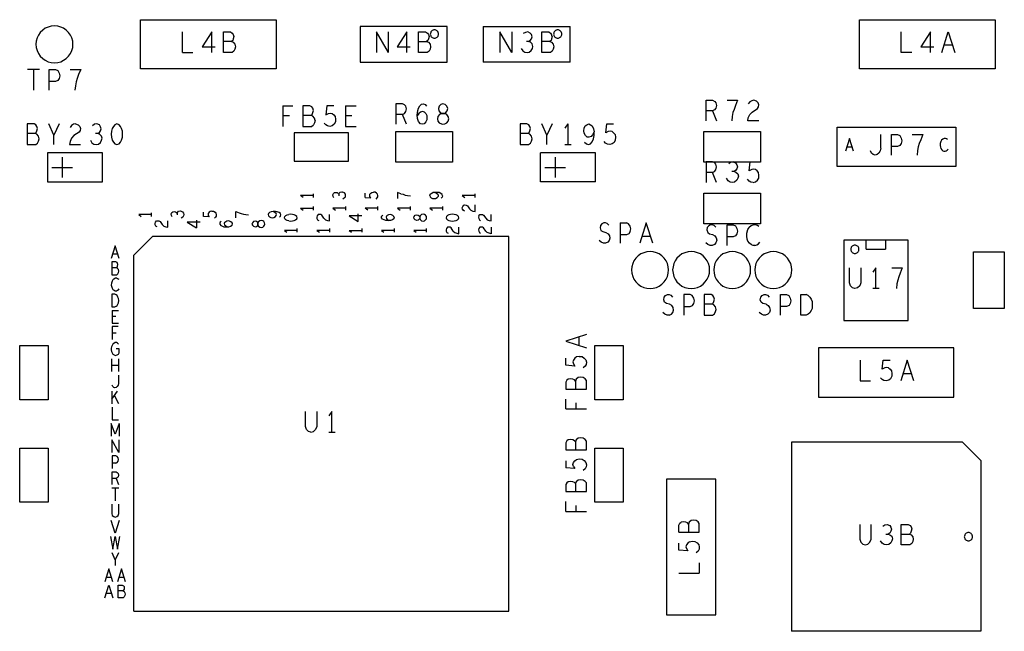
# Model space of a CAD drawing. Extents: x 23.5 to 56.5, y 21.5 to 42.5.
# Tile 6 of 15: x 34.6 to 39.4, y 30.4 to 33.4. Entities that reach past the tile are written whole.
import ezdxf

# ---------------------------------------------------------------- set-up
doc = ezdxf.new("R2010")
doc.units = 0
doc.layers.add('RVP8-IFD_F_tas', color=2, linetype='CONTINUOUS')

msp = doc.modelspace()

# ---------------------------------------------------------------- linework, layer by layer
at = {"layer": 'RVP8-IFD_F_tas'}
for points in [[(34.833, 33.29), (34.832, 33.306), (34.828, 33.321), (34.821, 33.335), (34.812, 33.348), (34.801, 33.359), (34.788, 33.368), (34.774, 33.374), (34.759, 33.379), (34.743, 33.38), (34.728, 33.379), (34.713, 33.374), (34.698, 33.368), (34.686, 33.359), (34.674, 33.348), (34.665, 33.335), (34.659, 33.321), (34.655, 33.306), (34.653, 33.29), (34.655, 33.274), (34.659, 33.259), (34.665, 33.245), (34.674, 33.232), (34.686, 33.221), (34.698, 33.212), (34.713, 33.205), (34.728, 33.201), (34.743, 33.2), (34.759, 33.201), (34.774, 33.205), (34.788, 33.212), (34.801, 33.221), (34.812, 33.232), (34.821, 33.245), (34.828, 33.259), (34.832, 33.274), (34.833, 33.29)], [(35.823, 33.17), (35.163, 33.17), (35.163, 33.41), (35.823, 33.41), (35.823, 33.17)], [(36.655, 33.203), (36.655, 33.377), (36.231, 33.377), (36.231, 33.203), (36.655, 33.203)], [(38.663, 33.17), (38.663, 33.41), (39.323, 33.41), (39.323, 33.17), (38.663, 33.17)], [(36.613, 33.34), (36.613, 33.343), (36.612, 33.347), (36.611, 33.35), (36.609, 33.353), (36.606, 33.355), (36.603, 33.357), (36.6, 33.359), (36.597, 33.36), (36.593, 33.36), (36.59, 33.36), (36.587, 33.359), (36.583, 33.357), (36.581, 33.355), (36.578, 33.353), (36.576, 33.35), (36.575, 33.347), (36.574, 33.343), (36.573, 33.34), (36.574, 33.336), (36.575, 33.333), (36.576, 33.33), (36.578, 33.327), (36.581, 33.325), (36.583, 33.323), (36.587, 33.321), (36.59, 33.32), (36.593, 33.32), (36.597, 33.32), (36.6, 33.321), (36.603, 33.323), (36.606, 33.325), (36.609, 33.327), (36.611, 33.33), (36.612, 33.333), (36.613, 33.336), (36.613, 33.34)], [(37.213, 33.34), (37.213, 33.343), (37.212, 33.347), (37.211, 33.35), (37.209, 33.353), (37.206, 33.355), (37.203, 33.357), (37.2, 33.359), (37.197, 33.36), (37.193, 33.36), (37.19, 33.36), (37.187, 33.359), (37.183, 33.357), (37.181, 33.355), (37.178, 33.353), (37.176, 33.35), (37.175, 33.347), (37.174, 33.343), (37.173, 33.34), (37.174, 33.336), (37.175, 33.333), (37.176, 33.33), (37.178, 33.327), (37.181, 33.325), (37.183, 33.323), (37.187, 33.321), (37.19, 33.32), (37.193, 33.32), (37.197, 33.32), (37.2, 33.321), (37.203, 33.323), (37.206, 33.325), (37.209, 33.327), (37.211, 33.33), (37.212, 33.333), (37.213, 33.336), (37.213, 33.34)], [(36.635, 33), (36.625, 32.997), (36.616, 32.988), (36.613, 32.977), (36.615, 32.965), (36.621, 32.957), (36.629, 32.953), (36.618, 32.948), (36.61, 32.938), (36.608, 32.927), (36.61, 32.915), (36.616, 32.907), (36.627, 32.902), (36.635, 32.9), (36.644, 32.902), (36.654, 32.907), (36.661, 32.915), (36.663, 32.927), (36.661, 32.938), (36.653, 32.948), (36.642, 32.953), (36.629, 32.953), (36.642, 32.953), (36.649, 32.957), (36.656, 32.965), (36.658, 32.977), (36.654, 32.988), (36.646, 32.997), (36.635, 33)], [(35.021, 32.867), (35.02, 32.852), (35.021, 32.837), (35.025, 32.823), (35.03, 32.813), (35.037, 32.805), (35.047, 32.802), (35.058, 32.805), (35.065, 32.813), (35.07, 32.823), (35.074, 32.837), (35.075, 32.852), (35.074, 32.867), (35.07, 32.88), (35.065, 32.89), (35.058, 32.898), (35.047, 32.902), (35.037, 32.898), (35.03, 32.89), (35.025, 32.88), (35.021, 32.867)], [(36.175, 32.859), (35.911, 32.859), (35.911, 32.721), (36.175, 32.721), (36.175, 32.859)], [(36.681, 32.715), (36.405, 32.715), (36.405, 32.865), (36.681, 32.865), (36.681, 32.715)], [(38.181, 32.715), (37.905, 32.715), (37.905, 32.865), (38.181, 32.865), (38.181, 32.715)], [(38.554, 32.694), (38.554, 32.886), (39.132, 32.886), (39.132, 32.694), (38.554, 32.694)], [(34.709, 32.761), (34.709, 32.619), (34.977, 32.619), (34.977, 32.761), (34.709, 32.761)], [(38.181, 32.415), (37.905, 32.415), (37.905, 32.565), (38.181, 32.565), (38.181, 32.415)], [(36.507, 32.431), (36.5, 32.434), (36.495, 32.439), (36.493, 32.445), (36.495, 32.451), (36.5, 32.457), (36.507, 32.459), (36.514, 32.457), (36.519, 32.454), (36.522, 32.449), (36.522, 32.441), (36.519, 32.437), (36.514, 32.433), (36.507, 32.431)], [(36.522, 32.441), (36.525, 32.434), (36.531, 32.43), (36.538, 32.428), (36.545, 32.43), (36.55, 32.434), (36.554, 32.44), (36.555, 32.445), (36.554, 32.451), (36.55, 32.457), (36.545, 32.46), (36.538, 32.462), (36.531, 32.46), (36.525, 32.456), (36.522, 32.449), (36.522, 32.441)], [(36.657, 32.456), (36.652, 32.451), (36.65, 32.445), (36.652, 32.439), (36.657, 32.434), (36.663, 32.431), (36.672, 32.429), (36.681, 32.428), (36.69, 32.429), (36.699, 32.431), (36.705, 32.434), (36.71, 32.439), (36.712, 32.445), (36.71, 32.451), (36.705, 32.456), (36.699, 32.459), (36.69, 32.461), (36.681, 32.462), (36.672, 32.461), (36.663, 32.459), (36.657, 32.456)], [(35.763, 32.426), (35.758, 32.429), (35.751, 32.431), (35.743, 32.429), (35.737, 32.425), (35.734, 32.418), (35.732, 32.423), (35.727, 32.426), (35.72, 32.428), (35.712, 32.426), (35.707, 32.42), (35.705, 32.414), (35.707, 32.408), (35.712, 32.403), (35.72, 32.4), (35.727, 32.402), (35.732, 32.406), (35.734, 32.41), (35.737, 32.403), (35.743, 32.399), (35.751, 32.397), (35.758, 32.399), (35.763, 32.403), (35.766, 32.409), (35.767, 32.414), (35.766, 32.42), (35.763, 32.426)], [(35.734, 32.418), (35.734, 32.41), (35.734, 32.418)], [(37.733, 32.19), (37.732, 32.206), (37.728, 32.221), (37.721, 32.235), (37.712, 32.248), (37.701, 32.259), (37.688, 32.268), (37.674, 32.274), (37.659, 32.279), (37.643, 32.28), (37.628, 32.279), (37.613, 32.274), (37.598, 32.268), (37.586, 32.259), (37.574, 32.248), (37.565, 32.235), (37.559, 32.221), (37.555, 32.206), (37.553, 32.19), (37.555, 32.174), (37.559, 32.159), (37.565, 32.145), (37.574, 32.132), (37.586, 32.121), (37.598, 32.112), (37.613, 32.105), (37.628, 32.101), (37.643, 32.1), (37.659, 32.101), (37.674, 32.105), (37.688, 32.112), (37.701, 32.121), (37.712, 32.132), (37.721, 32.145), (37.728, 32.159), (37.732, 32.174), (37.733, 32.19)], [(37.933, 32.19), (37.932, 32.206), (37.928, 32.221), (37.921, 32.235), (37.912, 32.248), (37.901, 32.259), (37.888, 32.268), (37.874, 32.274), (37.859, 32.279), (37.843, 32.28), (37.828, 32.279), (37.813, 32.274), (37.798, 32.268), (37.786, 32.259), (37.774, 32.248), (37.765, 32.235), (37.759, 32.221), (37.755, 32.206), (37.753, 32.19), (37.755, 32.174), (37.759, 32.159), (37.765, 32.145), (37.774, 32.132), (37.786, 32.121), (37.798, 32.112), (37.813, 32.105), (37.828, 32.101), (37.843, 32.1), (37.859, 32.101), (37.874, 32.105), (37.888, 32.112), (37.901, 32.121), (37.912, 32.132), (37.921, 32.145), (37.928, 32.159), (37.932, 32.174), (37.933, 32.19)], [(38.133, 32.19), (38.132, 32.206), (38.128, 32.221), (38.121, 32.235), (38.112, 32.248), (38.101, 32.259), (38.088, 32.268), (38.074, 32.274), (38.059, 32.279), (38.043, 32.28), (38.028, 32.279), (38.013, 32.274), (37.998, 32.268), (37.986, 32.259), (37.974, 32.248), (37.965, 32.235), (37.959, 32.221), (37.955, 32.206), (37.953, 32.19), (37.955, 32.174), (37.959, 32.159), (37.965, 32.145), (37.974, 32.132), (37.986, 32.121), (37.998, 32.112), (38.013, 32.105), (38.028, 32.101), (38.043, 32.1), (38.059, 32.101), (38.074, 32.105), (38.088, 32.112), (38.101, 32.121), (38.112, 32.132), (38.121, 32.145), (38.128, 32.159), (38.132, 32.174), (38.133, 32.19)], [(38.333, 32.19), (38.332, 32.206), (38.328, 32.221), (38.321, 32.235), (38.312, 32.248), (38.301, 32.259), (38.288, 32.268), (38.274, 32.274), (38.259, 32.279), (38.243, 32.28), (38.228, 32.279), (38.213, 32.274), (38.198, 32.268), (38.186, 32.259), (38.174, 32.248), (38.165, 32.235), (38.159, 32.221), (38.155, 32.206), (38.153, 32.19), (38.155, 32.174), (38.159, 32.159), (38.165, 32.145), (38.174, 32.132), (38.186, 32.121), (38.198, 32.112), (38.213, 32.105), (38.228, 32.101), (38.243, 32.1), (38.259, 32.101), (38.274, 32.105), (38.288, 32.112), (38.301, 32.121), (38.312, 32.132), (38.321, 32.145), (38.328, 32.159), (38.332, 32.174), (38.333, 32.19)], [(38.66, 32.291), (38.66, 32.294), (38.659, 32.298), (38.658, 32.301), (38.656, 32.304), (38.653, 32.306), (38.65, 32.308), (38.647, 32.31), (38.644, 32.311), (38.64, 32.311), (38.637, 32.311), (38.634, 32.31), (38.63, 32.308), (38.628, 32.306), (38.625, 32.304), (38.623, 32.301), (38.622, 32.298), (38.621, 32.294), (38.62, 32.291), (38.621, 32.287), (38.622, 32.284), (38.623, 32.281), (38.625, 32.278), (38.628, 32.276), (38.63, 32.274), (38.634, 32.272), (38.637, 32.271), (38.64, 32.271), (38.644, 32.271), (38.647, 32.272), (38.65, 32.274), (38.653, 32.276), (38.656, 32.278), (38.658, 32.281), (38.659, 32.284), (38.66, 32.287), (38.66, 32.291)], [(39.368, 32.278), (39.368, 32.002), (39.218, 32.002), (39.218, 32.278), (39.368, 32.278)], [(35.044, 32.069), (35.038, 32.072), (35.022, 32.072), (35.022, 32.01), (35.038, 32.01), (35.044, 32.013), (35.048, 32.017), (35.052, 32.023), (35.055, 32.03), (35.056, 32.041), (35.055, 32.051), (35.052, 32.058), (35.048, 32.065), (35.044, 32.069)], [(34.712, 31.822), (34.712, 31.558), (34.574, 31.558), (34.574, 31.822), (34.712, 31.822)], [(37.512, 31.558), (37.374, 31.558), (37.374, 31.822), (37.512, 31.822), (37.512, 31.558)], [(39.123, 31.81), (38.463, 31.81), (38.463, 31.57), (39.123, 31.57), (39.123, 31.81)], [(37.305, 31.668), (37.293, 31.666), (37.283, 31.658), (37.28, 31.649), (37.275, 31.654), (37.267, 31.658), (37.255, 31.66), (37.245, 31.658), (37.238, 31.653), (37.233, 31.644), (37.233, 31.61), (37.333, 31.61), (37.333, 31.652), (37.327, 31.66), (37.317, 31.666), (37.305, 31.668)], [(34.712, 31.322), (34.712, 31.058), (34.574, 31.058), (34.574, 31.322), (34.712, 31.322)], [(37.512, 31.058), (37.374, 31.058), (37.374, 31.322), (37.512, 31.322), (37.512, 31.058)], [(37.305, 31.168), (37.293, 31.166), (37.283, 31.158), (37.28, 31.149), (37.275, 31.154), (37.267, 31.158), (37.255, 31.16), (37.245, 31.158), (37.238, 31.153), (37.233, 31.144), (37.233, 31.11), (37.333, 31.11), (37.333, 31.152), (37.327, 31.16), (37.317, 31.166), (37.305, 31.168)], [(37.723, 30.51), (37.963, 30.51), (37.963, 31.17), (37.723, 31.17), (37.723, 30.51)], [(39.213, 30.89), (39.213, 30.893), (39.212, 30.897), (39.211, 30.9), (39.209, 30.903), (39.206, 30.905), (39.203, 30.907), (39.2, 30.909), (39.197, 30.91), (39.193, 30.91), (39.19, 30.91), (39.187, 30.909), (39.183, 30.907), (39.181, 30.905), (39.178, 30.903), (39.176, 30.9), (39.175, 30.897), (39.174, 30.893), (39.173, 30.89), (39.174, 30.886), (39.175, 30.883), (39.176, 30.88), (39.178, 30.877), (39.181, 30.875), (39.183, 30.873), (39.187, 30.871), (39.19, 30.87), (39.193, 30.87), (39.197, 30.87), (39.2, 30.871), (39.203, 30.873), (39.206, 30.875), (39.209, 30.877), (39.211, 30.88), (39.212, 30.883), (39.213, 30.886), (39.213, 30.89)]]:
    msp.add_lwpolyline(points, close=True, dxfattribs=at)
for points in [[(36.831, 33.377), (37.255, 33.377)], [(36.831, 33.377), (36.831, 33.203)], [(37.255, 33.203), (37.255, 33.377)], [(35.366, 33.25), (35.366, 33.35)], [(35.509, 33.35), (35.462, 33.278), (35.525, 33.278)], [(35.509, 33.25), (35.509, 33.35)], [(35.566, 33.35), (35.6, 33.35), (35.609, 33.345), (35.614, 33.338), (35.617, 33.328), (35.614, 33.317), (35.611, 33.308), (35.606, 33.303), (35.566, 33.303)], [(35.606, 33.303), (35.614, 33.3), (35.622, 33.29), (35.625, 33.278), (35.622, 33.267), (35.617, 33.257), (35.608, 33.25), (35.566, 33.25), (35.566, 33.35)], [(36.312, 33.35), (36.312, 33.25)], [(36.37, 33.25), (36.312, 33.35)], [(36.37, 33.25), (36.37, 33.35)], [(36.459, 33.25), (36.459, 33.35), (36.412, 33.278)], [(36.516, 33.303), (36.555, 33.303), (36.564, 33.3), (36.572, 33.29), (36.574, 33.278), (36.572, 33.267), (36.567, 33.257), (36.558, 33.25), (36.516, 33.25), (36.516, 33.35), (36.55, 33.35), (36.559, 33.345), (36.564, 33.338), (36.567, 33.328), (36.564, 33.317), (36.561, 33.308), (36.555, 33.303)], [(36.97, 33.35), (36.97, 33.25), (36.912, 33.35), (36.912, 33.25)], [(37.052, 33.303), (37.06, 33.308), (37.066, 33.317), (37.069, 33.327), (37.066, 33.337), (37.06, 33.345), (37.048, 33.35), (37.037, 33.348), (37.026, 33.342)], [(37.158, 33.25), (37.116, 33.25), (37.116, 33.35), (37.15, 33.35), (37.159, 33.345), (37.164, 33.338)], [(37.167, 33.328), (37.164, 33.317), (37.161, 33.308), (37.155, 33.303), (37.164, 33.3), (37.172, 33.29), (37.174, 33.278), (37.172, 33.267), (37.167, 33.257), (37.158, 33.25)], [(37.167, 33.328), (37.164, 33.338)], [(38.917, 33.25), (38.866, 33.25), (38.866, 33.35)], [(39.009, 33.35), (38.962, 33.278)], [(39.009, 33.25), (39.009, 33.35)], [(39.064, 33.25), (39.095, 33.35)], [(39.095, 33.35), (39.127, 33.25)], [(36.412, 33.278), (36.475, 33.278)], [(37.015, 33.27), (37.023, 33.258), (37.033, 33.252), (37.045, 33.25), (37.055, 33.252), (37.065, 33.26), (37.071, 33.27), (37.072, 33.28), (37.07, 33.292)], [(37.07, 33.292), (37.061, 33.3), (37.052, 33.303), (37.041, 33.303)], [(37.155, 33.303), (37.116, 33.303)], [(38.962, 33.278), (39.025, 33.278)], [(39.116, 33.285), (39.075, 33.285)], [(35.366, 33.25), (35.417, 33.25)], [(37.255, 33.203), (36.831, 33.203)], [(34.671, 33.167), (34.612, 33.167)], [(34.641, 33.167), (34.641, 33.067)], [(34.718, 33.067), (34.718, 33.167), (34.748, 33.167), (34.759, 33.162), (34.766, 33.15), (34.769, 33.137), (34.766, 33.123), (34.76, 33.113), (34.748, 33.108), (34.718, 33.108)], [(34.82, 33.167), (34.871, 33.167)], [(34.871, 33.167), (34.861, 33.142), (34.854, 33.123), (34.849, 33.107), (34.845, 33.088), (34.843, 33.067)], [(35.856, 32.99), (35.856, 32.89)], [(35.856, 32.99), (35.904, 32.99)], [(35.996, 32.985), (35.987, 32.99), (35.953, 32.99), (35.953, 32.89)], [(36.001, 32.957), (36.004, 32.968), (36.001, 32.978), (35.996, 32.985)], [(36.103, 32.99), (36.069, 32.99), (36.065, 32.947), (36.077, 32.953), (36.086, 32.955), (36.095, 32.953), (36.103, 32.947), (36.11, 32.938), (36.112, 32.925), (36.111, 32.912), (36.105, 32.9), (36.096, 32.893), (36.084, 32.89), (36.073, 32.892), (36.064, 32.897), (36.057, 32.905)], [(36.161, 32.99), (36.161, 32.89), (36.212, 32.89)], [(36.161, 32.99), (36.212, 32.99)], [(36.438, 32.948), (36.447, 32.953), (36.454, 32.962), (36.457, 32.975), (36.454, 32.988), (36.448, 32.995), (36.438, 33), (36.406, 33), (36.406, 32.9)], [(36.535, 32.9), (36.525, 32.903), (36.516, 32.913), (36.511, 32.928), (36.509, 32.945), (36.512, 32.967), (36.516, 32.978), (36.522, 32.99), (36.531, 32.998), (36.54, 33), (36.549, 32.997), (36.555, 32.988)], [(37.916, 33.017), (37.948, 33.017), (37.958, 33.012), (37.964, 33.005), (37.967, 32.992), (37.964, 32.978), (37.957, 32.97), (37.948, 32.965), (37.916, 32.965)], [(37.916, 32.917), (37.916, 33.017)], [(38.018, 33.017), (38.069, 33.017), (38.059, 32.992), (38.052, 32.973), (38.047, 32.957), (38.043, 32.938), (38.041, 32.917)], [(38.172, 32.917), (38.119, 32.917), (38.121, 32.932), (38.129, 32.948), (38.14, 32.96), (38.166, 32.977), (38.171, 32.985), (38.172, 32.995), (38.169, 33.005), (38.161, 33.013), (38.148, 33.017), (38.138, 33.015), (38.129, 33.01), (38.121, 33)], [(35.887, 32.942), (35.856, 32.942)], [(35.993, 32.943), (35.953, 32.943)], [(35.993, 32.943), (35.998, 32.948), (36.001, 32.957)], [(36.012, 32.918), (36.009, 32.93), (36.001, 32.94), (35.993, 32.943)], [(36.191, 32.942), (36.161, 32.942)], [(36.457, 32.9), (36.438, 32.948), (36.406, 32.948)], [(36.545, 32.96), (36.536, 32.963), (36.526, 32.96), (36.518, 32.953), (36.509, 32.942)], [(36.545, 32.96), (36.551, 32.953), (36.556, 32.943), (36.557, 32.932), (36.556, 32.922), (36.551, 32.912), (36.544, 32.903), (36.535, 32.9)], [(37.948, 32.965), (37.967, 32.917)], [(34.65, 32.855), (34.655, 32.86), (34.658, 32.868), (34.661, 32.88), (34.658, 32.89), (34.653, 32.897), (34.644, 32.902), (34.61, 32.902), (34.61, 32.802)], [(34.741, 32.802), (34.741, 32.847), (34.716, 32.902)], [(34.767, 32.902), (34.741, 32.847)], [(34.846, 32.902), (34.859, 32.898), (34.867, 32.89), (34.87, 32.88), (34.869, 32.87), (34.864, 32.862), (34.838, 32.845), (34.827, 32.833), (34.819, 32.817), (34.817, 32.802), (34.87, 32.802)], [(34.846, 32.902), (34.836, 32.9), (34.827, 32.895), (34.819, 32.885)], [(34.954, 32.855), (34.962, 32.86), (34.968, 32.868), (34.971, 32.878), (34.968, 32.888), (34.962, 32.897), (34.95, 32.902), (34.939, 32.9), (34.928, 32.893)], [(35.953, 32.89), (35.995, 32.89), (36.004, 32.897)], [(36.012, 32.918), (36.009, 32.907), (36.004, 32.897)], [(37.05, 32.855), (37.055, 32.86), (37.058, 32.868), (37.061, 32.88), (37.058, 32.89), (37.053, 32.897), (37.044, 32.902), (37.01, 32.902), (37.01, 32.802)], [(37.141, 32.802), (37.141, 32.847), (37.116, 32.902)], [(37.167, 32.902), (37.141, 32.847)], [(37.243, 32.902), (37.228, 32.882)], [(37.243, 32.902), (37.243, 32.802)], [(37.329, 32.845), (37.323, 32.857), (37.32, 32.868), (37.323, 32.882), (37.328, 32.892)], [(37.328, 32.892), (37.335, 32.898), (37.345, 32.902), (37.354, 32.898), (37.362, 32.892), (37.368, 32.878), (37.371, 32.863), (37.363, 32.848), (37.356, 32.84), (37.345, 32.837), (37.337, 32.838), (37.329, 32.845)], [(37.428, 32.858), (37.432, 32.902), (37.466, 32.902)], [(34.652, 32.802), (34.661, 32.808), (34.666, 32.818), (34.669, 32.83), (34.666, 32.842), (34.658, 32.852), (34.65, 32.855), (34.61, 32.855)], [(34.918, 32.822), (34.925, 32.81), (34.935, 32.803), (34.947, 32.802), (34.957, 32.803), (34.967, 32.812), (34.973, 32.822), (34.975, 32.832), (34.972, 32.843), (34.963, 32.852), (34.954, 32.855), (34.943, 32.855)], [(37.01, 32.802), (37.052, 32.802), (37.061, 32.808), (37.066, 32.818), (37.069, 32.83), (37.066, 32.842), (37.058, 32.852), (37.05, 32.855), (37.01, 32.855)], [(37.333, 32.805), (37.343, 32.802), (37.353, 32.805), (37.362, 32.815), (37.368, 32.83), (37.371, 32.845), (37.371, 32.863)], [(37.458, 32.865), (37.466, 32.858), (37.473, 32.85), (37.475, 32.837), (37.474, 32.823), (37.468, 32.812), (37.459, 32.805), (37.447, 32.802), (37.436, 32.803), (37.427, 32.808), (37.42, 32.817)], [(37.458, 32.865), (37.449, 32.867), (37.44, 32.865), (37.428, 32.858)], [(38.767, 32.783), (38.767, 32.85)], [(38.818, 32.75), (38.818, 32.85), (38.848, 32.85), (38.859, 32.845), (38.866, 32.833), (38.869, 32.82), (38.866, 32.807), (38.86, 32.797), (38.848, 32.792), (38.818, 32.792)], [(38.92, 32.85), (38.971, 32.85), (38.961, 32.825), (38.954, 32.807), (38.949, 32.79), (38.945, 32.772), (38.943, 32.75)], [(34.61, 32.802), (34.652, 32.802)], [(37.228, 32.802), (37.259, 32.802)], [(37.324, 32.813), (37.333, 32.805)], [(38.614, 32.831), (38.595, 32.769)], [(38.602, 32.791), (38.627, 32.791)], [(38.634, 32.769), (38.614, 32.831)], [(39.075, 32.831), (39.068, 32.828), (39.063, 32.823), (39.059, 32.817), (39.056, 32.806), (39.055, 32.797), (39.057, 32.788), (39.059, 32.782), (39.064, 32.775), (39.069, 32.771), (39.074, 32.769), (39.08, 32.769), (39.085, 32.771), (39.09, 32.774), (39.094, 32.779)], [(39.091, 32.826), (39.087, 32.829), (39.081, 32.831), (39.075, 32.831)], [(37.377, 32.619), (37.109, 32.619), (37.109, 32.761)], [(37.377, 32.619), (37.377, 32.761), (37.109, 32.761)], [(38.767, 32.783), (38.764, 32.77), (38.757, 32.76), (38.749, 32.753), (38.739, 32.75), (38.73, 32.753), (38.722, 32.76), (38.716, 32.77)], [(34.781, 32.74), (34.781, 32.64)], [(37.181, 32.74), (37.181, 32.64)], [(37.948, 32.665), (37.957, 32.67), (37.964, 32.678), (37.967, 32.692), (37.964, 32.705), (37.958, 32.712), (37.948, 32.717), (37.916, 32.717), (37.916, 32.617)], [(38.048, 32.717), (38.037, 32.715), (38.026, 32.708)], [(38.048, 32.717), (38.06, 32.712), (38.066, 32.703), (38.069, 32.693), (38.066, 32.683), (38.06, 32.675), (38.052, 32.67), (38.041, 32.67)], [(38.145, 32.617), (38.157, 32.62), (38.166, 32.627), (38.172, 32.638), (38.173, 32.652), (38.171, 32.665), (38.164, 32.673), (38.156, 32.68), (38.147, 32.682), (38.138, 32.68), (38.126, 32.673), (38.13, 32.717), (38.164, 32.717)], [(34.731, 32.69), (34.831, 32.69)], [(37.131, 32.69), (37.231, 32.69)], [(37.967, 32.617), (37.948, 32.665), (37.916, 32.665)], [(38.052, 32.67), (38.061, 32.667), (38.07, 32.658), (38.073, 32.647), (38.071, 32.637), (38.065, 32.627), (38.055, 32.618), (38.045, 32.617), (38.033, 32.618), (38.023, 32.625), (38.016, 32.637)], [(38.145, 32.617), (38.134, 32.618), (38.125, 32.623), (38.118, 32.632)], [(35.954, 32.544), (35.941, 32.553)], [(36.003, 32.553), (35.941, 32.553)], [(36.003, 32.562), (36.003, 32.544)], [(36.104, 32.542), (36.1, 32.549), (36.099, 32.556), (36.102, 32.563), (36.107, 32.567), (36.113, 32.568), (36.12, 32.567), (36.125, 32.563), (36.128, 32.559), (36.128, 32.552)], [(36.128, 32.559), (36.13, 32.564), (36.135, 32.569), (36.142, 32.571), (36.148, 32.57)], [(36.156, 32.541), (36.16, 32.547), (36.161, 32.554), (36.16, 32.56), (36.155, 32.566), (36.148, 32.57)], [(36.256, 32.544), (36.283, 32.542), (36.279, 32.549), (36.278, 32.554), (36.279, 32.559), (36.283, 32.565), (36.288, 32.568), (36.297, 32.57)], [(36.256, 32.544), (36.256, 32.565)], [(36.309, 32.536), (36.314, 32.541), (36.317, 32.546), (36.318, 32.553), (36.316, 32.56), (36.312, 32.565), (36.305, 32.569), (36.297, 32.57)], [(36.414, 32.568), (36.414, 32.538)], [(36.429, 32.562), (36.414, 32.568)], [(36.429, 32.562), (36.441, 32.559), (36.451, 32.555), (36.462, 32.553), (36.476, 32.552)], [(36.571, 32.553), (36.573, 32.559), (36.578, 32.563), (36.586, 32.567)], [(36.571, 32.553), (36.573, 32.547), (36.578, 32.542), (36.584, 32.539), (36.592, 32.538)], [(36.595, 32.568), (36.586, 32.567)], [(36.606, 32.568), (36.595, 32.568), (36.604, 32.564), (36.61, 32.559)], [(36.633, 32.552), (36.631, 32.558), (36.625, 32.563), (36.616, 32.567), (36.606, 32.568)], [(36.61, 32.559), (36.612, 32.553), (36.611, 32.548)], [(36.633, 32.552), (36.631, 32.545), (36.626, 32.54)], [(36.791, 32.553), (36.729, 32.553), (36.741, 32.544)], [(36.791, 32.544), (36.791, 32.562)], [(36.156, 32.541), (36.148, 32.536)], [(36.592, 32.538), (36.599, 32.539), (36.606, 32.543)], [(36.611, 32.548), (36.606, 32.543)], [(36.739, 32.477), (36.733, 32.481), (36.73, 32.487), (36.729, 32.493), (36.731, 32.5), (36.736, 32.506), (36.742, 32.507), (36.748, 32.506), (36.754, 32.503), (36.764, 32.488), (36.771, 32.481), (36.781, 32.477), (36.791, 32.475), (36.791, 32.507)], [(35.216, 32.46), (35.154, 32.46), (35.166, 32.451)], [(35.216, 32.451), (35.216, 32.469)], [(35.317, 32.449), (35.313, 32.456), (35.311, 32.463), (35.315, 32.47), (35.32, 32.474), (35.326, 32.475), (35.332, 32.474), (35.337, 32.47), (35.34, 32.466), (35.34, 32.459)], [(35.34, 32.466), (35.342, 32.471), (35.348, 32.476), (35.355, 32.478), (35.361, 32.477), (35.367, 32.473), (35.372, 32.467), (35.373, 32.461), (35.372, 32.454), (35.368, 32.448), (35.361, 32.443)], [(35.509, 32.477), (35.501, 32.475), (35.496, 32.472), (35.492, 32.466), (35.491, 32.461), (35.492, 32.456), (35.496, 32.449), (35.469, 32.451), (35.469, 32.472)], [(35.509, 32.477), (35.518, 32.476), (35.525, 32.472), (35.529, 32.467), (35.531, 32.46), (35.53, 32.453), (35.527, 32.448), (35.522, 32.443)], [(35.626, 32.445), (35.626, 32.475), (35.642, 32.469), (35.653, 32.466), (35.664, 32.462), (35.675, 32.46), (35.688, 32.459)], [(35.844, 32.452), (35.846, 32.459), (35.844, 32.465), (35.838, 32.47), (35.828, 32.474), (35.819, 32.475), (35.808, 32.475), (35.798, 32.474), (35.79, 32.47), (35.786, 32.466), (35.784, 32.46), (35.786, 32.454), (35.79, 32.449), (35.796, 32.446), (35.805, 32.445), (35.812, 32.446), (35.819, 32.45), (35.823, 32.455), (35.824, 32.46), (35.822, 32.466), (35.817, 32.471), (35.808, 32.475)], [(35.884, 32.429), (35.876, 32.431), (35.87, 32.434), (35.865, 32.439), (35.863, 32.445), (35.865, 32.451), (35.87, 32.456), (35.876, 32.459), (35.884, 32.461)], [(35.903, 32.429), (35.911, 32.431), (35.917, 32.434), (35.923, 32.439), (35.925, 32.445), (35.923, 32.451), (35.917, 32.456), (35.911, 32.459), (35.903, 32.461), (35.894, 32.462), (35.884, 32.461)], [(35.941, 32.491), (35.954, 32.482)], [(35.941, 32.491), (36.003, 32.491)], [(36.003, 32.5), (36.003, 32.482)], [(36.027, 32.46), (36.022, 32.454), (36.02, 32.447), (36.021, 32.441), (36.024, 32.435), (36.03, 32.431)], [(36.055, 32.442), (36.045, 32.457), (36.04, 32.46), (36.034, 32.461), (36.027, 32.46)], [(36.055, 32.442), (36.063, 32.435), (36.073, 32.431), (36.082, 32.429), (36.082, 32.461)], [(36.099, 32.491), (36.111, 32.482)], [(36.161, 32.491), (36.099, 32.491)], [(36.161, 32.5), (36.161, 32.482)], [(36.178, 32.454), (36.222, 32.426), (36.222, 32.464)], [(36.269, 32.482), (36.256, 32.491)], [(36.318, 32.491), (36.256, 32.491)], [(36.318, 32.482), (36.318, 32.5)], [(36.369, 32.431), (36.356, 32.432), (36.349, 32.434), (36.341, 32.438), (36.336, 32.444), (36.335, 32.449), (36.337, 32.454), (36.342, 32.458)], [(36.395, 32.451), (36.39, 32.456), (36.384, 32.459), (36.377, 32.46), (36.37, 32.459), (36.364, 32.456), (36.36, 32.452), (36.358, 32.447), (36.36, 32.441), (36.364, 32.436), (36.371, 32.431)], [(36.476, 32.491), (36.414, 32.491), (36.426, 32.482)], [(36.476, 32.482), (36.476, 32.5)], [(36.571, 32.491), (36.584, 32.482)], [(36.633, 32.491), (36.571, 32.491)], [(36.633, 32.5), (36.633, 32.482)], [(36.81, 32.454), (36.815, 32.46), (36.821, 32.461), (36.827, 32.46), (36.832, 32.457), (36.843, 32.442), (36.85, 32.435), (36.86, 32.431), (36.87, 32.429), (36.87, 32.461)], [(35.243, 32.4), (35.237, 32.404), (35.234, 32.41), (35.233, 32.416), (35.235, 32.423), (35.24, 32.429), (35.246, 32.43), (35.252, 32.429), (35.258, 32.426), (35.268, 32.411), (35.275, 32.404), (35.285, 32.4), (35.295, 32.398), (35.295, 32.43)], [(35.39, 32.423), (35.435, 32.395)], [(35.452, 32.423), (35.39, 32.423)], [(35.435, 32.433), (35.435, 32.395)], [(35.55, 32.423), (35.548, 32.418), (35.549, 32.413), (35.554, 32.407), (35.561, 32.403), (35.568, 32.401), (35.582, 32.4), (35.592, 32.4), (35.601, 32.403), (35.608, 32.409), (35.61, 32.415), (35.608, 32.42), (35.602, 32.425), (35.596, 32.428), (35.59, 32.429), (35.583, 32.428), (35.577, 32.425), (35.572, 32.421), (35.57, 32.416), (35.572, 32.41), (35.577, 32.405), (35.584, 32.4)], [(35.555, 32.427), (35.55, 32.423)], [(35.844, 32.452), (35.839, 32.447)], [(35.884, 32.429), (35.894, 32.428), (35.903, 32.429)], [(36.24, 32.454), (36.178, 32.454)], [(36.397, 32.446), (36.395, 32.44), (36.389, 32.434), (36.38, 32.431), (36.369, 32.431)], [(36.397, 32.446), (36.395, 32.451)], [(36.81, 32.454), (36.808, 32.447), (36.809, 32.441), (36.812, 32.435), (36.818, 32.431)], [(37.418, 32.42), (37.409, 32.415), (37.402, 32.407), (37.4, 32.395), (37.404, 32.383), (37.413, 32.377), (37.428, 32.373), (37.439, 32.367), (37.445, 32.357), (37.448, 32.345), (37.444, 32.333), (37.437, 32.325), (37.426, 32.32), (37.416, 32.32), (37.405, 32.325), (37.395, 32.333)], [(37.443, 32.408), (37.435, 32.417), (37.426, 32.42), (37.418, 32.42)], [(37.498, 32.42), (37.528, 32.42)], [(37.498, 32.42), (37.498, 32.32)], [(37.546, 32.377), (37.549, 32.39), (37.546, 32.403), (37.539, 32.415), (37.528, 32.42)], [(37.657, 32.32), (37.625, 32.42), (37.594, 32.32)], [(37.938, 32.41), (37.929, 32.405), (37.922, 32.397), (37.92, 32.385), (37.924, 32.373), (37.933, 32.367), (37.948, 32.363), (37.959, 32.357), (37.965, 32.347), (37.968, 32.335), (37.964, 32.323), (37.957, 32.315), (37.946, 32.31), (37.936, 32.31), (37.925, 32.315), (37.915, 32.323)], [(37.963, 32.398), (37.955, 32.407), (37.946, 32.41), (37.938, 32.41)], [(38.018, 32.41), (38.048, 32.41), (38.059, 32.405), (38.066, 32.393), (38.069, 32.38), (38.066, 32.367), (38.06, 32.357), (38.048, 32.352), (38.018, 32.352)], [(38.018, 32.31), (38.018, 32.41)], [(38.173, 32.402), (38.166, 32.407), (38.157, 32.41), (38.147, 32.41), (38.135, 32.405), (38.126, 32.397)], [(35.925, 32.383), (35.863, 32.383), (35.875, 32.374)], [(35.925, 32.374), (35.925, 32.392)], [(36.082, 32.383), (36.02, 32.383), (36.033, 32.374)], [(36.082, 32.392), (36.082, 32.374)], [(36.178, 32.383), (36.19, 32.374)], [(36.178, 32.383), (36.24, 32.383)], [(36.24, 32.392), (36.24, 32.374)], [(36.397, 32.383), (36.335, 32.383), (36.347, 32.374)], [(36.397, 32.392), (36.397, 32.374)], [(36.555, 32.383), (36.493, 32.383), (36.505, 32.374)], [(36.555, 32.374), (36.555, 32.392)], [(36.663, 32.399), (36.657, 32.398), (36.652, 32.392), (36.65, 32.385), (36.651, 32.379), (36.654, 32.373), (36.66, 32.369)], [(36.685, 32.38), (36.675, 32.395), (36.67, 32.398), (36.663, 32.399)], [(36.685, 32.38), (36.692, 32.373), (36.703, 32.369), (36.712, 32.367), (36.712, 32.399)], [(36.87, 32.399), (36.87, 32.367), (36.86, 32.369), (36.85, 32.373), (36.843, 32.38), (36.832, 32.395), (36.827, 32.398), (36.821, 32.399), (36.815, 32.398), (36.81, 32.392), (36.808, 32.385), (36.809, 32.379), (36.812, 32.373), (36.818, 32.369)], [(37.546, 32.377), (37.54, 32.367), (37.528, 32.362), (37.498, 32.362)], [(38.154, 32.31), (38.145, 32.31), (38.137, 32.313), (38.128, 32.32), (38.12, 32.33), (38.116, 32.34), (38.114, 32.355), (38.115, 32.37), (38.12, 32.387), (38.126, 32.397)], [(35.13, 30.527), (35.13, 32.263), (35.22, 32.353)], [(36.956, 30.527), (36.956, 32.353), (35.22, 32.353)], [(37.605, 32.355), (37.646, 32.355)], [(38.154, 32.31), (38.163, 32.313), (38.171, 32.318), (38.177, 32.325)], [(38.586, 32.336), (38.586, 31.944), (38.9, 31.944)], [(38.9, 31.944), (38.9, 32.336), (38.586, 32.336)], [(38.696, 32.292), (38.696, 32.335)], [(38.79, 32.335), (38.79, 32.292)], [(35.039, 32.308), (35.02, 32.246)], [(35.027, 32.268), (35.051, 32.268)], [(35.058, 32.246), (35.039, 32.308)], [(38.696, 32.292), (38.79, 32.292)], [(35.022, 32.229), (35.022, 32.167), (35.047, 32.167)], [(35.045, 32.2), (35.048, 32.203), (35.051, 32.209), (35.052, 32.216), (35.051, 32.222), (35.048, 32.226), (35.042, 32.229), (35.022, 32.229)], [(35.047, 32.167), (35.052, 32.171), (35.055, 32.178), (35.057, 32.185), (35.055, 32.192), (35.051, 32.198), (35.045, 32.2), (35.022, 32.2)], [(38.664, 32.113), (38.654, 32.103), (38.641, 32.1), (38.629, 32.103), (38.619, 32.113), (38.614, 32.128), (38.614, 32.2)], [(38.669, 32.2), (38.669, 32.128), (38.664, 32.113)], [(38.743, 32.1), (38.743, 32.2), (38.728, 32.18)], [(38.82, 32.2), (38.871, 32.2), (38.861, 32.175), (38.854, 32.157), (38.849, 32.14), (38.845, 32.122), (38.843, 32.1)], [(35.028, 32.142), (35.024, 32.136), (35.021, 32.126), (35.02, 32.116), (35.022, 32.107), (35.024, 32.101), (35.028, 32.095), (35.034, 32.091), (35.039, 32.089), (35.045, 32.089), (35.05, 32.091), (35.055, 32.094), (35.058, 32.098)], [(35.028, 32.142), (35.033, 32.147), (35.04, 32.151), (35.046, 32.151), (35.051, 32.148), (35.056, 32.145)], [(38.759, 32.1), (38.728, 32.1)], [(37.736, 31.97), (37.747, 31.975), (37.754, 31.983), (37.758, 31.995), (37.755, 32.007), (37.749, 32.017), (37.738, 32.023), (37.723, 32.027), (37.714, 32.033), (37.71, 32.045), (37.712, 32.057), (37.719, 32.065), (37.728, 32.07), (37.736, 32.07), (37.745, 32.067), (37.753, 32.058)], [(37.856, 32.053), (37.849, 32.065), (37.838, 32.07), (37.808, 32.07), (37.808, 31.97)], [(37.808, 32.012), (37.838, 32.012), (37.85, 32.017), (37.856, 32.027), (37.859, 32.04), (37.856, 32.053)], [(37.94, 32.07), (37.906, 32.07), (37.906, 31.97), (37.948, 31.97), (37.957, 31.977), (37.962, 31.987), (37.965, 31.998), (37.962, 32.01), (37.954, 32.02), (37.946, 32.023), (37.906, 32.023)], [(37.946, 32.023), (37.951, 32.028), (37.954, 32.037), (37.957, 32.048), (37.954, 32.058), (37.949, 32.065), (37.94, 32.07)], [(38.18, 32.045), (38.182, 32.057), (38.189, 32.065), (38.198, 32.07), (38.206, 32.07), (38.215, 32.067), (38.223, 32.058)], [(38.208, 32.023), (38.193, 32.027), (38.184, 32.033), (38.18, 32.045)], [(38.278, 31.97), (38.278, 32.07), (38.308, 32.07), (38.319, 32.065), (38.326, 32.053), (38.329, 32.04), (38.326, 32.027), (38.32, 32.017), (38.308, 32.012), (38.278, 32.012)], [(38.378, 31.97), (38.378, 32.07), (38.403, 32.07)], [(38.421, 32.058), (38.427, 32.048), (38.432, 32.037), (38.433, 32.02), (38.432, 32.003), (38.427, 31.992), (38.421, 31.982), (38.413, 31.975), (38.403, 31.97), (38.378, 31.97)], [(38.421, 32.058), (38.413, 32.065), (38.403, 32.07)], [(35.024, 31.993), (35.024, 31.931), (35.055, 31.931)], [(35.024, 31.993), (35.055, 31.993)], [(37.736, 31.97), (37.726, 31.97), (37.715, 31.975), (37.705, 31.983)], [(38.208, 32.023), (38.219, 32.017), (38.225, 32.007), (38.228, 31.995), (38.224, 31.983), (38.217, 31.975), (38.206, 31.97), (38.196, 31.97), (38.185, 31.975), (38.175, 31.983)], [(35.042, 31.963), (35.024, 31.963)], [(35.054, 31.914), (35.025, 31.914), (35.025, 31.852)], [(35.025, 31.884), (35.043, 31.884)], [(35.055, 31.829), (35.051, 31.834), (35.045, 31.836), (35.039, 31.836), (35.033, 31.832)], [(37.333, 31.875), (37.233, 31.843), (37.333, 31.811)], [(37.298, 31.823), (37.298, 31.863)], [(35.033, 31.832), (35.028, 31.828), (35.024, 31.822), (35.021, 31.815), (35.019, 31.809), (35.019, 31.801), (35.021, 31.793), (35.024, 31.786), (35.028, 31.78), (35.034, 31.776), (35.041, 31.774), (35.049, 31.776), (35.055, 31.78), (35.059, 31.786), (35.059, 31.805), (35.044, 31.805)], [(35.023, 31.695), (35.023, 31.757)], [(35.055, 31.757), (35.055, 31.695)], [(37.298, 31.769), (37.285, 31.766), (37.277, 31.76), (37.27, 31.751), (37.268, 31.742), (37.27, 31.733), (37.277, 31.722), (37.233, 31.726), (37.233, 31.76)], [(37.298, 31.769), (37.312, 31.768), (37.323, 31.761), (37.33, 31.752), (37.333, 31.741), (37.332, 31.73), (37.327, 31.721), (37.318, 31.713)], [(38.666, 31.75), (38.666, 31.65), (38.717, 31.65)], [(38.774, 31.707), (38.778, 31.75), (38.812, 31.75)], [(38.927, 31.65), (38.895, 31.75), (38.864, 31.65)], [(35.023, 31.726), (35.055, 31.726)], [(38.804, 31.713), (38.795, 31.715), (38.786, 31.713), (38.774, 31.707)], [(38.804, 31.713), (38.812, 31.707), (38.819, 31.698), (38.821, 31.685)], [(35.055, 31.678), (35.055, 31.637), (35.053, 31.628), (35.048, 31.622), (35.044, 31.618), (35.038, 31.616), (35.032, 31.618), (35.028, 31.622), (35.024, 31.628)], [(37.28, 31.649), (37.28, 31.61)], [(38.821, 31.685), (38.82, 31.672), (38.814, 31.66), (38.805, 31.653), (38.793, 31.65), (38.782, 31.652), (38.773, 31.657), (38.766, 31.665)], [(38.875, 31.685), (38.916, 31.685)], [(35.022, 31.599), (35.022, 31.537)], [(35.022, 31.561), (35.051, 31.599)], [(35.056, 31.537), (35.035, 31.579)], [(37.233, 31.513), (37.233, 31.561)], [(35.024, 31.521), (35.024, 31.459), (35.055, 31.459)], [(35.992, 31.4), (35.98, 31.403), (35.97, 31.413), (35.965, 31.428), (35.965, 31.5)], [(36.02, 31.5), (36.02, 31.428), (36.015, 31.413), (36.005, 31.403)], [(36.094, 31.4), (36.094, 31.5), (36.079, 31.48)], [(37.233, 31.513), (37.333, 31.513)], [(37.282, 31.543), (37.282, 31.513)], [(35.059, 31.442), (35.039, 31.39), (35.019, 31.442), (35.019, 31.38)], [(35.059, 31.442), (35.059, 31.38)], [(35.992, 31.4), (36.005, 31.403)], [(35.022, 31.363), (35.022, 31.301)], [(35.057, 31.301), (35.022, 31.363)], [(35.057, 31.363), (35.057, 31.301)], [(36.079, 31.4), (36.11, 31.4)], [(37.267, 31.362), (37.255, 31.364), (37.245, 31.362), (37.238, 31.357), (37.233, 31.348), (37.233, 31.314), (37.333, 31.314)], [(37.275, 31.358), (37.267, 31.362)], [(37.333, 31.314), (37.333, 31.356), (37.327, 31.364), (37.317, 31.37), (37.305, 31.372), (37.293, 31.37), (37.283, 31.362), (37.28, 31.353), (37.275, 31.358)], [(37.28, 31.353), (37.28, 31.314)], [(38.332, 31.351), (38.332, 30.429)], [(39.164, 31.351), (38.332, 31.351)], [(39.164, 31.351), (39.254, 31.261), (39.254, 30.429), (38.332, 30.429)], [(35.024, 31.284), (35.024, 31.222)], [(35.042, 31.248), (35.049, 31.251), (35.053, 31.258), (35.055, 31.266), (35.053, 31.274), (35.048, 31.281), (35.042, 31.284), (35.024, 31.284)], [(37.233, 31.26), (37.233, 31.226)], [(37.27, 31.251), (37.277, 31.26), (37.285, 31.266), (37.298, 31.269), (37.312, 31.268), (37.323, 31.261), (37.33, 31.252), (37.333, 31.241), (37.332, 31.23), (37.327, 31.221), (37.318, 31.213)], [(35.042, 31.248), (35.024, 31.248)], [(37.27, 31.233), (37.277, 31.222), (37.233, 31.226)], [(37.27, 31.233), (37.268, 31.242), (37.27, 31.251)], [(35.024, 31.206), (35.043, 31.206), (35.049, 31.203)], [(35.024, 31.144), (35.024, 31.206)], [(35.049, 31.203), (35.053, 31.198), (35.055, 31.19), (35.053, 31.182), (35.048, 31.177), (35.043, 31.174), (35.024, 31.174)], [(35.043, 31.174), (35.055, 31.144)], [(35.057, 31.127), (35.022, 31.127)], [(35.039, 31.127), (35.039, 31.065)], [(37.28, 31.149), (37.28, 31.11)], [(35.022, 31.048), (35.022, 31.004), (35.025, 30.994), (35.032, 30.988), (35.039, 30.986), (35.047, 30.988), (35.053, 30.994), (35.056, 31.004), (35.056, 31.048)], [(37.233, 31.013), (37.233, 31.061)], [(37.282, 31.043), (37.282, 31.013)], [(37.233, 31.013), (37.333, 31.013)], [(37.877, 30.963), (37.867, 30.969), (37.855, 30.971), (37.843, 30.969), (37.833, 30.961), (37.83, 30.952), (37.825, 30.957), (37.817, 30.961), (37.805, 30.963), (37.795, 30.961)], [(35.058, 30.969), (35.039, 30.907), (35.02, 30.969)], [(37.783, 30.913), (37.783, 30.947), (37.788, 30.956), (37.795, 30.961)], [(37.83, 30.952), (37.83, 30.913)], [(37.883, 30.913), (37.883, 30.955), (37.877, 30.963)], [(38.664, 30.95), (38.664, 30.878), (38.669, 30.863), (38.679, 30.853), (38.691, 30.85), (38.704, 30.853)], [(38.704, 30.853), (38.714, 30.863), (38.719, 30.878), (38.719, 30.95)], [(38.776, 30.942), (38.787, 30.948), (38.798, 30.95), (38.81, 30.945), (38.816, 30.937), (38.819, 30.927), (38.816, 30.917), (38.81, 30.908), (38.802, 30.903), (38.811, 30.9), (38.82, 30.892), (38.823, 30.88), (38.821, 30.87), (38.815, 30.86), (38.805, 30.852), (38.795, 30.85), (38.783, 30.852), (38.773, 30.858), (38.766, 30.87)], [(38.866, 30.903), (38.906, 30.903), (38.914, 30.9), (38.922, 30.89), (38.925, 30.878), (38.922, 30.867), (38.917, 30.857), (38.908, 30.85), (38.866, 30.85), (38.866, 30.95), (38.9, 30.95), (38.909, 30.945), (38.914, 30.938), (38.917, 30.928), (38.914, 30.917), (38.911, 30.908), (38.906, 30.903)], [(35.016, 30.891), (35.027, 30.829), (35.039, 30.891), (35.051, 30.829), (35.062, 30.891)], [(37.783, 30.913), (37.883, 30.913)], [(38.791, 30.903), (38.802, 30.903)], [(37.835, 30.865), (37.827, 30.859), (37.82, 30.85), (37.818, 30.841), (37.82, 30.832), (37.827, 30.821), (37.783, 30.825)], [(37.783, 30.825), (37.783, 30.859)], [(37.835, 30.865), (37.848, 30.868), (37.862, 30.867), (37.873, 30.86), (37.88, 30.851), (37.883, 30.84), (37.882, 30.829), (37.877, 30.82), (37.868, 30.812)], [(35.039, 30.778), (35.024, 30.812)], [(35.055, 30.812), (35.039, 30.778), (35.039, 30.75)], [(35.008, 30.733), (34.989, 30.671)], [(35.027, 30.671), (35.008, 30.733)], [(35.07, 30.733), (35.051, 30.671)], [(35.089, 30.671), (35.07, 30.733)], [(37.883, 30.763), (37.883, 30.713)], [(34.996, 30.693), (35.02, 30.693)], [(35.058, 30.693), (35.082, 30.693)], [(37.783, 30.713), (37.883, 30.713)], [(34.989, 30.592), (35.008, 30.654)], [(35.008, 30.654), (35.027, 30.592)], [(35.053, 30.654), (35.073, 30.654), (35.079, 30.651), (35.082, 30.647), (35.083, 30.641), (35.082, 30.634), (35.079, 30.629), (35.076, 30.626), (35.053, 30.626)], [(35.076, 30.626), (35.082, 30.623), (35.086, 30.617), (35.088, 30.61), (35.086, 30.603), (35.083, 30.597), (35.078, 30.592), (35.053, 30.592), (35.053, 30.654)], [(35.02, 30.614), (34.996, 30.614)], [(35.13, 30.527), (36.956, 30.527)]]:
    msp.add_lwpolyline(points, dxfattribs=at)

doc.saveas('drawing.dxf')
